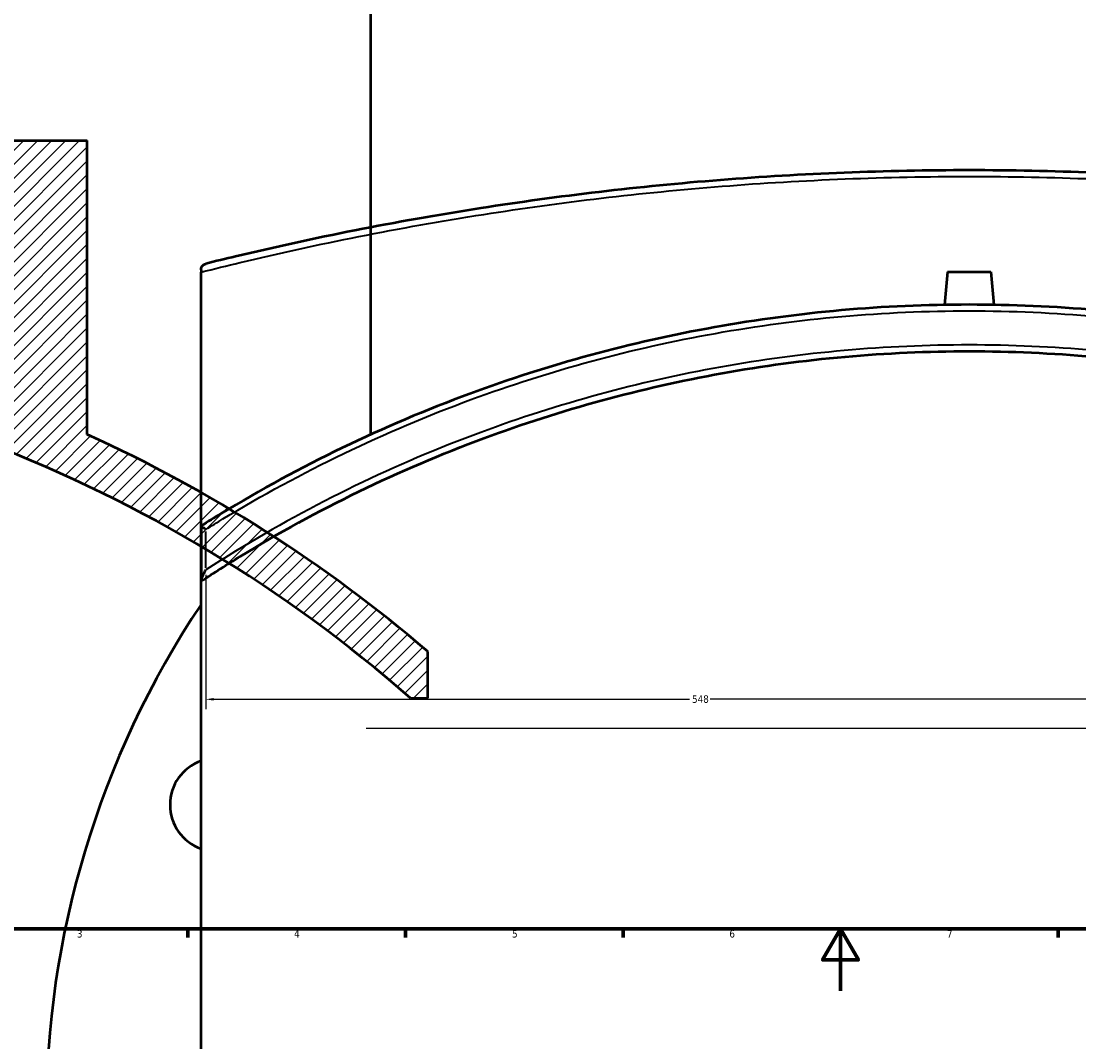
# Model space of a CAD drawing. Header units: millimetres. Extents: x -674 to 1236, y -345 to 971.
# Tile 6 of 13: x 157 to 497, y -16 to 313. Entities that reach past the tile are written whole.
import ezdxf

# ---------------------------------------------------------------- set-up
doc = ezdxf.new("R2010")
doc.units = ezdxf.units.MM
for name, color, linetype, lineweight in [('Border (ANSI)', 7, 'Continuous', 70), ('Dimension (ANSI)', 7, 'Continuous', 25), ('Hatch (ANSI)', 7, 'Continuous', 18), ('Sketch Geometry (ANSI)', 7, 'Continuous', 25), ('Visible (ANSI)', 7, 'Continuous', 50), ('Visible Narrow (ANSI)', 7, 'Continuous', 35)]:
    doc.layers.add(name, color=color, linetype=linetype, lineweight=lineweight)
doc.styles.add('Note Text (ANSI)', font='tahoma.ttf')
doc.dimstyles.new('Default - mm (ANSI)', dxfattribs={"dimtxt": 2.4, "dimasz": 2.5, "dimexe": 3.175, "dimexo": 1.6002, "dimgap": 0.8, "dimtad": 0, "dimtoh": 1, "dimdec": 0, "dimrnd": 1e-08, "dimzin": 4, "dimdsep": 46, "dimtxsty": 'Note Text (ANSI)', "dimcen": 0.09, "dimdle": 10, "dimclrd": 256, "dimclre": 256, "dimclrt": 5, "dimadec": 1, "dimazin": 1, "dimtfac": 1.27, "dimtofl": 0, "dimtmove": 0, "dimatfit": 3, "dimfxl": 1, "dimtolj": 1, "dimtzin": 4, "dimlwd": -1, "dimlwe": -1, "dimarcsym": 0})

# ---------------------------------------------------------------- blocks, each defined once
blk = doc.blocks.new('Borders Default Border')
at = {"layer": 'Border (ANSI)'}
for p, q in [((210.25, 20), (210.25, 17.2)), ((280.33, 20), (280.33, 17.2)), ((350.42, 20), (350.42, 17.2)), ((490.58, 20), (490.58, 17.2))]:
    blk.add_line(p, q, dxfattribs=at)
at = {"layer": 'Border (ANSI)', "flags": 128}
for points in [[(20, 20), (20, 574), (821, 574), (821, 20), (20, 20)], [(420.5, 0), (420.5, 20), (414.73, 10), (426.27, 10), (420.5, 20)]]:
    blk.add_lwpolyline(points, dxfattribs=at)
at = {"layer": 'Border (ANSI)', "color": 5, "true_color": 0x0000ff, "char_height": 2.4, "attachment_point": 7, "style": 'Note Text (ANSI)'}
for s, insert in [('3', (174.46, 17.15)), ('4', (244.45, 17.2)), ('5', (314.67, 17.15)), ('6', (384.69, 17.15)), ('7', (454.8, 17.2))]:
    blk.add_mtext(s, dxfattribs=dict(at, insert=insert))
blk = doc.blocks.new('*D6')
at = {"layer": 'Defpoints', "color": 0, "transparency": 16777216}
for p in [(216, 135.73), (764.48, 109.37), (764.48, 93.99)]:
    blk.add_point(p, dxfattribs=at)
at = {"layer": 'Dimension (ANSI)', "transparency": 16777216}
for p, q in [((216, 134.13), (216, 90.82)), ((218.5, 93.99), (371.86, 93.99)), ((761.98, 93.99), (378.55, 93.99))]:
    blk.add_line(p, q, dxfattribs=at)
for points in [[(218.5, 94.41), (218.5, 93.58), (216, 93.99)], [(761.98, 94.41), (761.98, 93.58), (764.48, 93.99)]]:
    blk.add_solid(points, dxfattribs=at)
at = {"layer": 'Dimension (ANSI)', "color": 5, "transparency": 16777216, "insert": (372.66, 95.25), "char_height": 2.4, "attachment_point": 1, "style": 'Note Text (ANSI)'}
blk.add_mtext('\\A1;548', dxfattribs=at)

msp = doc.modelspace()

# ---------------------------------------------------------------- hatches: boundary and pattern name
at = {"layer": 'Hatch (ANSI)'}
h = msp.add_hatch(dxfattribs=at)
h.set_pattern_fill('ANSI31', color=256, scale=25.4, style=0)
h.set_pattern_definition([(45, (0, 0), (-2.245064, 2.245064), [])])
edge = h.paths.add_edge_path()
edge.add_line((148.52, 274.13), (148.52, 191.52))
edge.add_ellipse((-14.98, -243.79), major_axis=(-435.31, 163.5), ratio=1, start_angle=270, end_angle=289.6002)
edge.add_line((-6.98, 221.14), (-6.98, 274.13))
edge.add_line((-6.98, 274.13), (-9.78, 274.13))
edge.add_line((-9.78, 274.13), (-9.78, 206.18))
edge.add_ellipse((-14.98, -243.79), major_axis=(449.97, -5.2), ratio=1, start_angle=49.3788, end_angle=90, ccw=False)
edge.add_line((281.92, 94.37), (287.52, 94.37))
edge.add_line((287.52, 94.37), (287.52, 109.37))
edge.add_ellipse((-14.98, -243.79), major_axis=(-353.16, 302.5), ratio=1, start_angle=270, end_angle=286.0865)
edge.add_line((177.82, 179.36), (177.82, 274.13))
edge.add_line((177.82, 274.13), (148.52, 274.13))
edge = h.paths.add_edge_path()
edge.add_line((-178.48, 191.52), (-178.48, 274.13))
edge.add_line((-178.48, 274.13), (-207.78, 274.13))
edge.add_line((-207.78, 274.13), (-207.78, 179.36))
edge.add_ellipse((-14.98, -243.79), major_axis=(-423.15, -192.8), ratio=1, start_angle=270, end_angle=277.6625)
edge.add_line((-262.48, 149.87), (-262.48, 132.03))
edge.add_ellipse((-14.98, -243.79), major_axis=(375.82, 247.5), ratio=1, start_angle=57.2951, end_angle=90, ccw=False)
edge.add_line((-20.18, 206.18), (-20.18, 274.13))
edge.add_line((-20.18, 274.13), (-22.98, 274.13))
edge.add_line((-22.98, 274.13), (-22.98, 221.14))
edge.add_ellipse((-14.98, -243.79), major_axis=(-464.93, -8), ratio=1, start_angle=270, end_angle=289.6002)

# ---------------------------------------------------------------- linework, layer by layer
at = {"layer": 'Sketch Geometry (ANSI)'}
msp.add_line((267.63, 84.7), (687.43, 84.7), dxfattribs=at)
at = {"layer": 'Visible (ANSI)'}
for p, q in [((269.18, 179.36), (269.18, 391.21)), ((148.52, 274.13), (177.82, 274.13)), ((177.82, 179.36), (177.82, 274.13)), ((214.48, 232.46), (214.48, 231.68)), ((454.98, 231.81), (454.05, 221.14)), ((454.98, 231.81), (468.98, 231.81)), ((468.98, 231.81), (469.92, 221.14)), ((214.48, -312.64), (214.48, 231.68)), ((214.48, 149.87), (214.48, 149.86)), ((214.48, 149.86), (214.48, 132.2)), ((214.48, 132.2), (214.48, 132.03)), ((287.52, 94.37), (287.52, 109.37)), ((281.92, 94.37), (287.52, 94.37))]:
    msp.add_line(p, q, dxfattribs=at)
for centre, radius, start, end in [((-14.98, -243.79), 450, 48.7167, 89.3379), ((-14.98, -243.79), 465, 49.4179, 65.5044), ((461.98, -40.48), 297.5, 146.2978, 213.7022), ((219.46, 59.97), 15, 109.3968, 250.6032)]:
    msp.add_arc(centre, radius, start, end, dxfattribs=at)
for points, knots in [([(707.97, 234.4), (704.79, 235.19), (701.59, 235.97), (673.47, 242.67), (646.99, 247.98), (594.42, 256.2), (568.54, 259.28), (515.76, 263.44), (488.87, 264.52), (461.98, 264.52), (435.09, 264.52), (408.21, 263.44), (355.43, 259.28), (329.55, 256.2), (276.97, 247.98), (250.47, 242.67), (222.36, 235.96), (219.17, 235.19), (216, 234.4)], [6.923683, 6.923683, 6.923683, 6.923683, 8.08006, 8.08006, 16.994614, 16.994614, 25.045516, 25.045516, 33.096423, 33.096423, 33.096423, 41.147331, 41.147331, 49.198233, 49.198233, 58.116583, 58.116583, 59.26977, 59.26977, 59.26977, 59.26977]), ([(214.48, 232.46), (214.48, 232.62), (214.5, 232.77), (214.58, 233.11), (214.66, 233.3), (214.91, 233.73), (215.1, 233.92), (215.51, 234.22), (215.75, 234.33), (216, 234.4), (216, 234.4), (216, 234.4)], [-0.4703133, -0.4703133, -0.4703133, -0.4703133, -0.4024995, -0.4024995, -0.298374, -0.298374, -0.1579357, -0.1579357, 0, 0, 0.0013067, 0.0013067, 0.0013067, 0.0013067]), ([(708.54, 150.46), (706.7, 151.61), (704.84, 152.76), (677.74, 169.18), (650.9, 182.15), (597.42, 201.88), (570.95, 209.09), (516.98, 218.76), (489.48, 221.21), (461.98, 221.21), (434.48, 221.21), (406.99, 218.76), (353.02, 209.09), (326.55, 201.88), (273.05, 182.14), (246.21, 169.18), (218.79, 152.56), (216.63, 151.22), (214.48, 149.87)], [-54.984851, -54.984851, -54.984851, -54.984851, -54.320552, -54.320552, -45.315269, -45.315269, -37.10135, -37.10135, -28.887426, -28.887426, -28.887426, -20.673503, -20.673503, -12.459584, -12.459584, -3.451532, -3.451532, -2.676557, -2.676557, -2.676557, -2.676557]), ([(214.48, 132.03), (218.64, 134.77), (222.84, 137.44), (251.82, 155.18), (278.15, 167.99), (330.39, 187.35), (356.11, 194.39), (408.55, 203.82), (435.27, 206.21), (461.98, 206.21), (488.7, 206.21), (515.42, 203.82), (567.86, 194.39), (593.57, 187.35), (645.81, 167.99), (672.12, 155.19), (700.06, 138.09), (703.24, 136.09), (706.4, 134.05)], [-59.648031, -59.648031, -59.648031, -59.648031, -58.116583, -58.116583, -49.198233, -49.198233, -41.147331, -41.147331, -33.096423, -33.096423, -33.096423, -25.045516, -25.045516, -16.994614, -16.994614, -8.08006, -8.08006, -6.923683, -6.923683, -6.923683, -6.923683]), ([(216, 148.76), (216, 148.77), (216, 148.77), (215.8, 148.88), (215.61, 148.99), (215.27, 149.21), (215.11, 149.31), (214.82, 149.52), (214.69, 149.62), (214.52, 149.77), (214.48, 149.82), (214.48, 149.86)], [-0.2885815, -0.2885815, -0.2885815, -0.2885815, -0.2878581, -0.2878581, -0.218913, -0.218913, -0.1513696, -0.1513696, -0.0712534, -0.0712534, 0, 0, 0, 0]), ([(214.48, 132.2), (214.48, 132.28), (214.5, 132.38), (214.58, 132.66), (214.66, 132.89), (214.91, 133.53), (215.1, 133.93), (215.51, 134.79), (215.75, 135.26), (216, 135.72), (216, 135.72), (216, 135.73)], [-0.4703133, -0.4703133, -0.4703133, -0.4703133, -0.4024995, -0.4024995, -0.298374, -0.298374, -0.1579357, -0.1579357, 0, 0, 0.0013067, 0.0013067, 0.0013067, 0.0013067])]:
    msp.add_open_spline(points, degree=3, knots=knots, dxfattribs=at)
at = {"layer": 'Visible Narrow (ANSI)'}
msp.add_line((216, 136.38), (216, 148.11), dxfattribs=at)
for points, knots in [([(214.48, 231.68), (218.64, 232.73), (222.84, 233.77), (251.82, 240.71), (278.15, 246.01), (330.39, 254.21), (356.11, 257.29), (408.55, 261.45), (435.27, 262.52), (461.98, 262.52), (488.7, 262.52), (515.42, 261.45), (567.86, 257.29), (593.57, 254.21), (645.81, 246.01), (672.12, 240.71), (700.06, 234.02), (703.24, 233.24), (706.4, 232.46)], [-59.648031, -59.648031, -59.648031, -59.648031, -58.116583, -58.116583, -49.198233, -49.198233, -41.147331, -41.147331, -33.096423, -33.096423, -33.096423, -25.045516, -25.045516, -16.994614, -16.994614, -8.08006, -8.08006, -6.923683, -6.923683, -6.923683, -6.923683]), ([(216, 148.76), (217.83, 149.91), (219.68, 151.04), (246.72, 167.4), (273.5, 180.31), (326.86, 199.96), (353.27, 207.15), (407.12, 216.77), (434.55, 219.21), (461.98, 219.21), (489.42, 219.21), (516.85, 216.77), (570.69, 207.15), (597.1, 199.96), (650.46, 180.32), (677.23, 167.41), (704.28, 151.05), (706.12, 149.91), (707.97, 148.76)], [2.789415, 2.789415, 2.789415, 2.789415, 3.451532, 3.451532, 12.459584, 12.459584, 20.673503, 20.673503, 28.887426, 28.887426, 28.887426, 37.10135, 37.10135, 45.315269, 45.315269, 54.320552, 54.320552, 54.984851, 54.984851, 54.984851, 54.984851]), ([(707.97, 135.73), (704.79, 137.78), (701.59, 139.79), (673.47, 156.96), (646.99, 169.82), (594.42, 189.27), (568.54, 196.34), (515.76, 205.81), (488.87, 208.21), (461.98, 208.21), (435.09, 208.21), (408.21, 205.81), (355.43, 196.34), (329.55, 189.27), (276.97, 169.82), (250.47, 156.95), (222.36, 139.78), (219.17, 137.77), (216, 135.73)], [6.923683, 6.923683, 6.923683, 6.923683, 8.08006, 8.08006, 16.994614, 16.994614, 25.045516, 25.045516, 33.096423, 33.096423, 33.096423, 41.147331, 41.147331, 49.198233, 49.198233, 58.116583, 58.116583, 59.26977, 59.26977, 59.26977, 59.26977])]:
    msp.add_open_spline(points, degree=3, knots=knots, dxfattribs=at)

# ---------------------------------------------------------------- block references
msp.add_blockref('Borders Default Border', (0, 0))

# ---------------------------------------------------------------- dimensions: what is measured, and where the dimension line sits
at = {"layer": 'Dimension (ANSI)'}
dim = msp.add_linear_dim(base=(764.48, 93.99), p1=(216, 135.73), p2=(764.48, 109.37), angle=180, dimstyle='Default - mm (ANSI)', override={"dimgap": 0.8, "dimtoh": 0, "dimdec": 0, "dimse2": 1, "dimtol": 0, "dimlim": 0, "dimtp": 0, "dimtm": 0, "dimtdec": 2, "dimatfit": 1}, dxfattribs=at)
dim.commit()
dim.dimension.update_dxf_attribs({"geometry": '*D6', "text_midpoint": (375.2, 93.99), "dimtype": 160})

doc.saveas('drawing.dxf')
